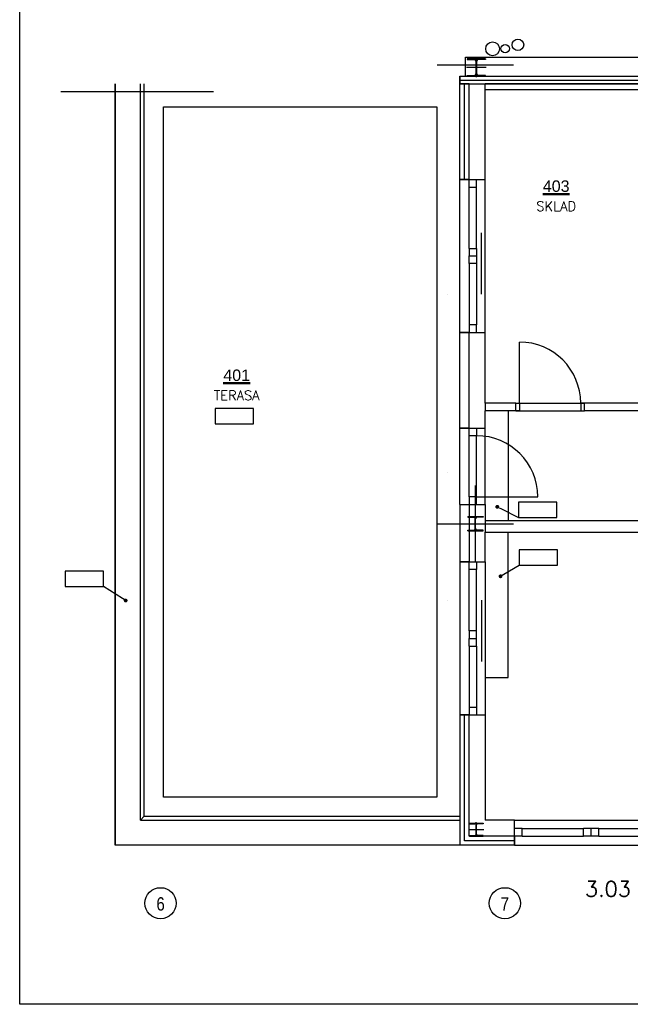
# Model space of a CAD drawing. Header units: millimetres. Extents: x 6435372 to 7248404, y 1559872 to 1886246.
# Tile 152 of 207: x 6960256 to 6968236, y 1698708 to 1711582. Entities that reach past the tile are written whole.
import ezdxf
from ezdxf.enums import TextEntityAlignment as Align

# ---------------------------------------------------------------- set-up
doc = ezdxf.new("R2010")
doc.units = ezdxf.units.MM
doc.layers.add('CKPOPISM', color=8, linetype='Continuous', lineweight=50)
doc.layers.add('CKPOPISM_POPIS', color=8, linetype='Continuous', lineweight=25)
doc.layers.add('Pozice', color=6, linetype='Continuous')
doc.layers.add('Stavba', color=152, linetype='Continuous')
doc.styles.add('ARIAL', font='arial.ttf')
doc.styles.add('ROMANS', font='ROMANS', dxfattribs={"height": 0.2})
doc.styles.get("Standard").update_dxf_attribs({"font": 'romans.shx'})

# ---------------------------------------------------------------- blocks, each defined once
blk = doc.blocks.new('CKBL2112015110247', base_point=(92233, -78333))
blk = doc.blocks.new('CKBL2112015105401', base_point=(88591, -82628))

msp = doc.modelspace()

# ---------------------------------------------------------------- linework, layer by layer
at = {"flags": 128}
msp.add_lwpolyline([(6960255.8, 1720983), (6991755.8, 1720983), (6991755.8, 1698708), (6960255.8, 1698708)], close=True, dxfattribs=at)
at = {"layer": 'Stavba'}
for p, q in [((6966083.1, 1710842.4), (6966083.1, 1711092.4)), ((6966083.1, 1711092.4), (6972103.1, 1711092.4)), ((6965711.1, 1710992.4), (6966711.1, 1710992.4)), ((6966353.1, 1710957.4), (6966093.1, 1710957.4)), ((6966343.1, 1711072.4), (6966103.1, 1711072.4)), ((6966103.1, 1711072.4), (6966103.1, 1711060.4)), ((6966103.1, 1711060.4), (6966198.3, 1711060.4)), ((6966219.3, 1711039.4), (6966219.3, 1710875.4)), ((6966223.1, 1711082.4), (6966223.1, 1710832.4)), ((6966226.8, 1711039.4), (6966226.8, 1710875.4)), ((6966343.1, 1711060.4), (6966247.8, 1711060.4)), ((6966343.1, 1711072.4), (6966343.1, 1711060.4)), ((6966008.1, 1710742.4), (6966008.1, 1710842.4)), ((6966008.1, 1710842.4), (6966008.1, 1710742.4)), ((6966008.1, 1710842.4), (6978443.1, 1710842.4)), ((6966008.1, 1710842.4), (6966008.1, 1710742.4)), ((6966103.1, 1710842.4), (6966103.1, 1710854.4)), ((6966103.1, 1710854.4), (6966198.3, 1710854.4)), ((6966343.1, 1710842.4), (6966103.1, 1710842.4)), ((6966343.1, 1710854.4), (6966247.8, 1710854.4)), ((6966343.1, 1710842.4), (6966343.1, 1710854.4)), ((6961503.1, 1710742.4), (6961503.1, 1700786.9)), ((6961503.1, 1700786.9), (6961503.1, 1710742.4)), ((6961833.1, 1701116.9), (6961833.1, 1710742.4)), ((6961883.1, 1701166.9), (6961883.1, 1710742.4)), ((6966008.1, 1710792.4), (6978443.1, 1710792.4)), ((6966008.1, 1709492.4), (6966008.1, 1710742.4)), ((6966008.1, 1710742.4), (6966338.1, 1710742.4)), ((6966128.1, 1710742.4), (6966008.1, 1710742.4)), ((6966008.1, 1710742.4), (6978443.1, 1710742.4)), ((6966068.1, 1709492.4), (6966068.1, 1710742.4)), ((6966128.1, 1709492.4), (6966128.1, 1710742.4)), ((6972343.1, 1710742.4), (6966338.1, 1710742.4)), ((6966338.1, 1710667.4), (6966338.1, 1710742.4)), ((6960793.1, 1710642.4), (6962789.2, 1710642.4)), ((6966338.1, 1710667.4), (6968903.1, 1710667.4)), ((6966338.1, 1709492.4), (6966338.1, 1710667.4)), ((6962133.1, 1710442.4), (6965708.1, 1710442.4)), ((6962133.1, 1701416.9), (6962133.1, 1710442.4)), ((6965708.1, 1710442.4), (6965708.1, 1701416.9)), ((6966008.1, 1709492.4), (6966338.1, 1709492.4)), ((6966008.1, 1709492.4), (6966338.1, 1709492.4)), ((6966008.1, 1708492.4), (6966008.1, 1709492.4)), ((6966128.1, 1709492.4), (6966008.1, 1709492.4)), ((6966128.1, 1709392.4), (6966128.1, 1709492.4)), ((6966128.1, 1709492.4), (6966228.1, 1709492.4)), ((6966228.1, 1709392.4), (6966228.1, 1709492.4)), ((6966338.1, 1708492.4), (6966338.1, 1709492.4)), ((6966128.1, 1708592.4), (6966128.1, 1709392.4)), ((6966128.1, 1709392.4), (6966228.1, 1709392.4)), ((6966228.1, 1708592.4), (6966228.1, 1709392.4)), ((6966285.5, 1708795.2), (6966285.5, 1707995.2)), ((6966128.1, 1708592.4), (6966228.1, 1708592.4)), ((6966128.1, 1708592.4), (6966128.1, 1708492.4)), ((6966228.1, 1708592.4), (6966228.1, 1708492.4)), ((6966008.1, 1707492.4), (6966008.1, 1708492.4)), ((6966128.1, 1708492.4), (6966228.1, 1708492.4)), ((6966128.1, 1708492.4), (6966228.1, 1708492.4)), ((6966128.1, 1708392.4), (6966128.1, 1708492.4)), ((6966128.1, 1708492.4), (6966228.1, 1708492.4)), ((6966228.1, 1708392.4), (6966128.1, 1708392.4)), ((6966128.1, 1708392.4), (6966128.1, 1707592.4)), ((6966228.1, 1708492.4), (6966228.1, 1708392.4)), ((6966228.1, 1708392.4), (6966228.1, 1707592.4)), ((6966338.1, 1707492.4), (6966338.1, 1708492.4)), ((6965851.3, 1707992.4), (6965851.3, 1707992.4)), ((6966008.1, 1707492.4), (6966338.1, 1707492.4)), ((6966008.1, 1707492.4), (6966338.1, 1707492.4)), ((6966008.1, 1707492.4), (6966338.1, 1707492.4)), ((6966128.1, 1707492.4), (6966008.1, 1707492.4)), ((6966008.1, 1706242.4), (6966008.1, 1707492.4)), ((6966228.1, 1707592.4), (6966128.1, 1707592.4)), ((6966128.1, 1707592.4), (6966128.1, 1707492.4)), ((6966128.1, 1707492.4), (6966228.1, 1707492.4)), ((6966128.1, 1707492.4), (6966228.1, 1707492.4)), ((6966128.1, 1706242.4), (6966128.1, 1707492.4)), ((6966228.1, 1707492.4), (6966228.1, 1707592.4)), ((6966338.1, 1706567.4), (6966338.1, 1707492.4)), ((6966788.1, 1706567.4), (6966788.1, 1707367.4)), ((6963311.2, 1706499.9), (6962811.2, 1706499.9)), ((6962811.2, 1706499.9), (6962811.2, 1706299.9)), ((6963311.2, 1706299.9), (6963311.2, 1706499.9)), ((6966338.1, 1706567.4), (6966338.1, 1706467.4)), ((6966738.1, 1706567.4), (6966338.1, 1706567.4)), ((6966338.1, 1706242.4), (6966338.1, 1706467.4)), ((6966738.1, 1706467.4), (6966338.1, 1706467.4)), ((6966638.1, 1706467.4), (6966638.1, 1705032.4)), ((6966738.1, 1706567.4), (6967638.1, 1706567.4)), ((6966738.1, 1706467.4), (6966738.1, 1706567.4)), ((6966738.1, 1706567.4), (6966788.1, 1706567.4)), ((6966738.1, 1706467.4), (6966738.1, 1706567.4)), ((6966738.1, 1706467.4), (6967638.1, 1706467.4)), ((6966788.1, 1706467.4), (6966738.1, 1706467.4)), ((6966788.1, 1706567.4), (6967588.1, 1706567.4)), ((6966788.1, 1706567.4), (6966788.1, 1706467.4)), ((6966788.1, 1706467.4), (6967588.1, 1706467.4)), ((6967638.1, 1706567.4), (6967588.1, 1706567.4)), ((6967588.1, 1706567.4), (6967588.1, 1706467.4)), ((6967588.1, 1706467.4), (6967638.1, 1706467.4)), ((6967638.1, 1706467.4), (6967638.1, 1706567.4)), ((6968903.1, 1706567.4), (6967638.1, 1706567.4)), ((6967638.1, 1706467.4), (6967638.1, 1706567.4)), ((6969003.1, 1706467.4), (6967638.1, 1706467.4)), ((6962811.2, 1706299.9), (6963311.2, 1706299.9)), ((6966008.1, 1706242.4), (6966338.1, 1706242.4)), ((6966008.1, 1705242.4), (6966008.1, 1706242.4)), ((6966128.1, 1706242.4), (6966008.1, 1706242.4)), ((6966128.1, 1706142.4), (6966128.1, 1706242.4)), ((6966128.1, 1706242.4), (6966228.1, 1706242.4)), ((6966228.1, 1706242.4), (6966228.1, 1706142.4)), ((6966338.1, 1705242.4), (6966338.1, 1706242.4)), ((6966128.1, 1705342.4), (6966128.1, 1706142.4)), ((6966228.1, 1706142.4), (6966128.1, 1706142.4)), ((6966228.1, 1705342.4), (6966228.1, 1706142.4)), ((6965851.3, 1705662.4), (6965851.3, 1705662.4)), ((6966211.1, 1704492.4), (6966211.1, 1705492.4)), ((6966228.1, 1705342.4), (6966128.1, 1705342.4)), ((6966128.1, 1705342.4), (6966128.1, 1705242.4)), ((6966228.1, 1705342.4), (6967028.1, 1705342.4)), ((6966228.1, 1705242.4), (6966228.1, 1705342.4)), ((6966008.1, 1705242.4), (6966008.1, 1704492.4)), ((6966008.1, 1705242.4), (6966338.1, 1705242.4)), ((6966128.1, 1705242.4), (6966228.1, 1705242.4)), ((6966128.1, 1705242.4), (6966128.1, 1704492.4)), ((6966338.1, 1705242.4), (6966338.1, 1705032.4)), ((6966520, 1705201.3), (6966542.4, 1705190.2)), ((6966542.4, 1705190.2), (6966776.1, 1705074.2)), ((6967276.1, 1705274.2), (6966776.1, 1705274.2)), ((6966776.1, 1705274.2), (6966776.1, 1705074.2)), ((6967276.1, 1705074.2), (6967276.1, 1705274.2)), ((6966111.1, 1705087.4), (6966311.1, 1705087.4)), ((6966111.1, 1705087.4), (6966111.1, 1705077.4)), ((6966111.1, 1705077.4), (6966189.8, 1705077.4)), ((6966207.8, 1704925.4), (6966207.8, 1705059.4)), ((6966214.3, 1704925.4), (6966214.3, 1705059.4)), ((6966311.1, 1705077.4), (6966232.3, 1705077.4)), ((6966311.1, 1705087.4), (6966311.1, 1705077.4)), ((6966776.1, 1705074.2), (6967276.1, 1705074.2)), ((6965711.1, 1704992.4), (6966711.1, 1704992.4)), ((6966111.1, 1704897.4), (6966111.1, 1704907.4)), ((6966111.1, 1704907.4), (6966189.8, 1704907.4)), ((6966311.1, 1704907.4), (6966232.3, 1704907.4)), ((6966311.1, 1704897.4), (6966311.1, 1704907.4)), ((6966338.1, 1705032.4), (6966338.1, 1704882.4)), ((6966338.1, 1705032.4), (6968338.1, 1705032.4)), ((6966111.1, 1704897.4), (6966311.1, 1704897.4)), ((6966338.1, 1704492.4), (6966338.1, 1704882.4)), ((6966338.1, 1704882.4), (6968338.1, 1704882.4)), ((6966638.1, 1702982.4), (6966638.1, 1704882.4)), ((6967284.3, 1704651.3), (6966784.3, 1704651.3)), ((6966784.3, 1704651.3), (6966784.3, 1704451.3)), ((6967284.3, 1704451.3), (6967284.3, 1704651.3)), ((6966008.1, 1704492.4), (6966338.1, 1704492.4)), ((6966008.1, 1704492.4), (6966008.1, 1703492.4)), ((6966128.1, 1704492.4), (6966008.1, 1704492.4)), ((6966128.1, 1704492.4), (6966228.1, 1704492.4)), ((6966128.1, 1704392.4), (6966128.1, 1704492.4)), ((6966128.1, 1703592.4), (6966128.1, 1704392.4)), ((6966228.1, 1704392.4), (6966128.1, 1704392.4)), ((6966228.1, 1704492.4), (6966228.1, 1704392.4)), ((6966228.1, 1703592.4), (6966228.1, 1704392.4)), ((6966338.1, 1704492.4), (6966338.1, 1703492.4)), ((6966583.3, 1704330.3), (6966784.3, 1704451.3)), ((6966784.3, 1704451.3), (6967284.3, 1704451.3)), ((6961350.6, 1704369.3), (6960850.6, 1704369.3)), ((6960850.6, 1704369.3), (6960850.6, 1704169.3)), ((6961350.6, 1704169.3), (6961350.6, 1704369.3)), ((6966561.9, 1704317.4), (6966583.3, 1704330.3)), ((6960850.6, 1704169.3), (6961350.6, 1704169.3)), ((6961598.2, 1704013.8), (6961350.6, 1704169.3)), ((6961619.3, 1704000.5), (6961598.2, 1704013.8)), ((6965851.3, 1703992.4), (6965851.3, 1703992.4)), ((6966296.1, 1703192.4), (6966296.1, 1703992.4)), ((6966008.1, 1703492.4), (6966008.1, 1702492.4)), ((6966228.1, 1703592.4), (6966128.1, 1703592.4)), ((6966128.1, 1703592.4), (6966128.1, 1703492.4)), ((6966128.1, 1703492.4), (6966228.1, 1703492.4)), ((6966128.1, 1703392.4), (6966128.1, 1703492.4)), ((6966128.1, 1703492.4), (6966228.1, 1703492.4)), ((6966228.1, 1703492.4), (6966228.1, 1703592.4)), ((6966228.1, 1703392.4), (6966228.1, 1703492.4)), ((6966338.1, 1703492.4), (6966338.1, 1702492.4)), ((6966128.1, 1703392.4), (6966128.1, 1702592.4)), ((6966128.1, 1703392.4), (6966228.1, 1703392.4)), ((6966228.1, 1703392.4), (6966228.1, 1702592.4)), ((6966338.1, 1702982.4), (6966638.1, 1702982.4)), ((6966128.1, 1702592.4), (6966228.1, 1702592.4)), ((6966128.1, 1702592.4), (6966128.1, 1702492.4)), ((6966228.1, 1702592.4), (6966228.1, 1702492.4)), ((6966008.1, 1702492.4), (6966338.1, 1702492.4)), ((6966128.1, 1702492.4), (6966008.1, 1702492.4)), ((6966008.1, 1702492.4), (6966008.1, 1700786.9)), ((6966068.1, 1700846.9), (6966068.1, 1702492.4)), ((6966128.1, 1702492.4), (6966228.1, 1702492.4)), ((6966128.1, 1700906.9), (6966128.1, 1702492.4)), ((6966338.1, 1702492.4), (6966338.1, 1701116.9)), ((6965708.1, 1701416.9), (6962133.1, 1701416.9)), ((6961883.1, 1701166.9), (6961833.1, 1701116.9)), ((6961833.1, 1701116.9), (6966008.1, 1701116.9)), ((6961883.1, 1701166.9), (6966008.1, 1701166.9)), ((6966133.1, 1701077.9), (6966313.1, 1701077.9)), ((6966133.1, 1701077.9), (6966133.1, 1701068.4)), ((6966133.1, 1701068.4), (6966205.1, 1701068.4)), ((6966220.1, 1700931.4), (6966220.1, 1701053.4)), ((6966223.1, 1700896.9), (6966223.1, 1701087.9)), ((6966226.1, 1700931.4), (6966226.1, 1701053.4)), ((6966313.1, 1701068.4), (6966241.1, 1701068.4)), ((6966313.1, 1701077.9), (6966313.1, 1701068.4)), ((6966723.1, 1701116.9), (6966338.1, 1701116.9)), ((6966723.1, 1701116.9), (6971723.1, 1701116.9)), ((6966723.1, 1700786.9), (6966723.1, 1701116.9)), ((6966123.1, 1700992.4), (6966323.1, 1700992.4)), ((6966133.1, 1700906.9), (6966133.1, 1700916.4)), ((6966133.1, 1700916.4), (6966205.1, 1700916.4)), ((6966313.1, 1700916.4), (6966241.1, 1700916.4)), ((6966313.1, 1700906.9), (6966313.1, 1700916.4)), ((6966823.1, 1701006.9), (6966723.1, 1701006.9)), ((6966723.1, 1700906.9), (6966723.1, 1701006.9)), ((6966823.1, 1701006.9), (6967623.1, 1701006.9)), ((6966823.1, 1700906.9), (6966823.1, 1701006.9)), ((6967723.1, 1701006.9), (6967623.1, 1701006.9)), ((6967623.1, 1700906.9), (6967623.1, 1701006.9)), ((6967723.1, 1700906.9), (6967723.1, 1701006.9)), ((6967823.1, 1701006.9), (6967723.1, 1701006.9)), ((6967823.1, 1701006.9), (6968623.1, 1701006.9)), ((6967823.1, 1700906.9), (6967823.1, 1701006.9)), ((6966008.1, 1700786.9), (6961503.1, 1700786.9)), ((6966723.1, 1700786.9), (6966008.1, 1700786.9)), ((6966723.1, 1700846.9), (6966068.1, 1700846.9)), ((6966723.1, 1700906.9), (6966128.1, 1700906.9)), ((6966133.1, 1700906.9), (6966313.1, 1700906.9)), ((6966823.1, 1700906.9), (6966723.1, 1700906.9)), ((6966723.1, 1700906.9), (6966723.1, 1700786.9)), ((6966723.1, 1700786.9), (6971723.1, 1700786.9)), ((6966823.1, 1700906.9), (6967623.1, 1700906.9)), ((6967723.1, 1700906.9), (6967623.1, 1700906.9)), ((6967823.1, 1700906.9), (6967723.1, 1700906.9)), ((6967823.1, 1700906.9), (6968623.1, 1700906.9))]:
    msp.add_line(p, q, dxfattribs=at)
at = {"layer": 'Stavba', "const_width": 25, "flags": 128}
for points in [[(6966508.8, 1705206.8, 1), (6966486.4, 1705218, 1)], [(6966551.1, 1704310.9, 1), (6966529.7, 1704298, 1)], [(6961629.9, 1703993.8, 1), (6961651.1, 1703980.5, 1)]]:
    msp.add_lwpolyline(points, format="xyb", close=True, dxfattribs=at)
at = {"layer": 'Stavba'}
for centre, radius in [((6966436.6, 1711200.9), 90), ((6966600.7, 1711203.3), 55), ((6966767.4, 1711253.7), 75), ((6962097.1, 1700029.2), 203.9), ((6966597, 1700029.2), 203.9)]:
    msp.add_circle(centre, radius, dxfattribs=at)
for centre, radius, start, end in [((6966198.3, 1711039.4), 21, 0, 90), ((6966247.8, 1711039.4), 21, 90, 180), ((6966198.3, 1710875.4), 21, 270, 0), ((6966247.8, 1710875.4), 21, 180, 270), ((6966788.1, 1706567.4), 800, 0, 90), ((6966228.1, 1705342.4), 800, 0, 90), ((6966189.8, 1705059.4), 18, 0, 90), ((6966232.3, 1705059.4), 18, 90, 180), ((6966189.8, 1704925.4), 18, 270, 0), ((6966232.3, 1704925.4), 18, 180, 270), ((6966205.1, 1701053.4), 15, 0, 90), ((6966241.1, 1701053.4), 15, 90, 180), ((6966205.1, 1700931.4), 15, 270, 0), ((6966241.1, 1700931.4), 15, 180, 270)]:
    msp.add_arc(centre, radius, start, end, dxfattribs=at)

# ---------------------------------------------------------------- block references
at = {"layer": 'CKPOPISM'}
ref = msp.add_blockref('CKBL2112015110247', (6967267.4, 1709080.5), dxfattribs=dict(at, xscale=0.5, yscale=0.5, zscale=0.5))
ref.add_attrib('JMENO', 'SKLAD', dxfattribs={"layer": 'CKPOPISM_POPIS', "height": 125}).set_placement((6967267.4, 1709080.5), align=Align.CENTER)
ref.add_attrib('CISLO', '%%U403', dxfattribs={"height": 150, "style": 'ARIAL'}).set_placement((6967267.4, 1709330.5), align=Align.CENTER)
ref = msp.add_blockref('CKBL2112015105401', (6963091.6, 1706608), dxfattribs=dict(at, xscale=0.5, yscale=0.5, zscale=0.5))
ref.add_attrib('JMENO', 'TERASA', dxfattribs={"layer": 'CKPOPISM_POPIS', "height": 125}).set_placement((6963091.6, 1706608), align=Align.CENTER)
ref.add_attrib('CISLO', '%%U401', dxfattribs={"height": 150, "style": 'ARIAL'}).set_placement((6963091.6, 1706858), align=Align.CENTER)

# ---------------------------------------------------------------- texts
at = {"layer": 'Pozice', "color": 6, "insert": (6968244.1, 1700116.4), "char_height": 200, "width": 251.646, "attachment_point": 9, "style": 'ROMANS'}
msp.add_mtext('3.03', dxfattribs=at)
at = {"layer": 'Stavba', "style": 'ARIAL', "width": 0.8}
for s, p in [('6', (6962097.1, 1700020.8)), ('7', (6966597, 1700020.8))]:
    msp.add_text(s, height=175, dxfattribs=at).set_placement(p, align=Align.MIDDLE)

doc.saveas('drawing.dxf')
